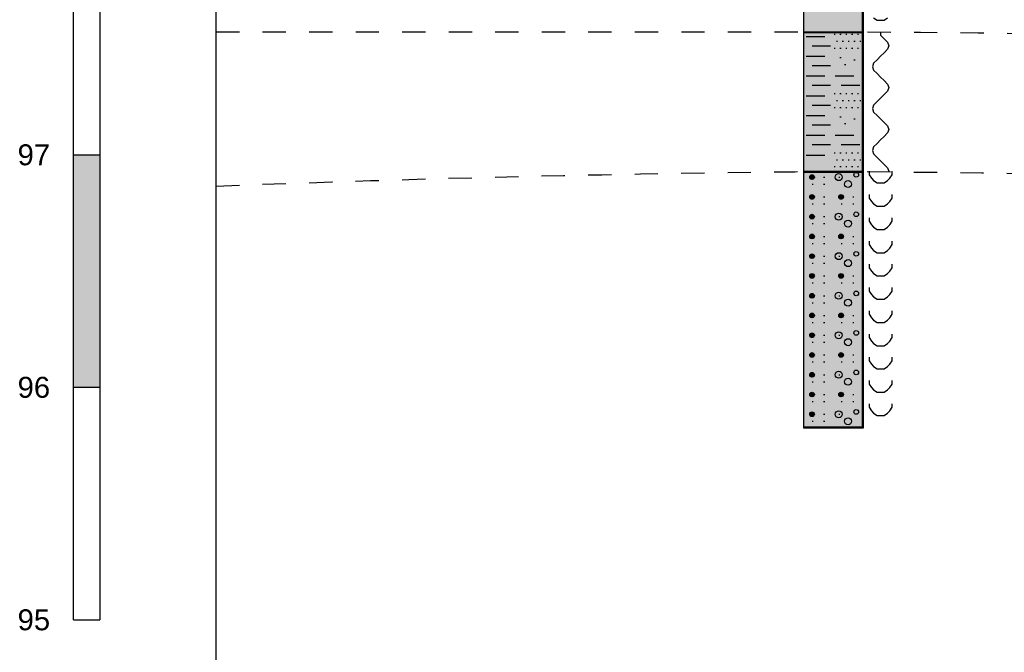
# Model space of a CAD drawing. Header units: metres. Extents: x -17 to 824, y 89 to 134.
# Tile 2 of 80: x -8.84 to -4.61, y 94.86 to 97.58. Entities that reach past the tile are written whole.
import ezdxf
from ezdxf.enums import TextEntityAlignment as Align

# ---------------------------------------------------------------- set-up
doc = ezdxf.new("R2010")
doc.units = ezdxf.units.M
doc.linetypes.add('ACAD_ISO03W100', pattern=[30, 12, -18])
for name, color, linetype in [('BG_GT_DC_RKS', 249, 'Continuous'), ('BG_GT_SCHICHT', 3, 'ACAD_ISO03W100'), ('BW_Z_BEM', 52, 'Continuous'), ('ZZ_LAYOUT', 2, 'Continuous')]:
    doc.layers.add(name, color=color, linetype=linetype)
doc.styles.add('ARI018_V_100', font='arial.ttf', dxfattribs={"height": 0.18})

# ---------------------------------------------------------------- blocks, each defined once
blk = doc.blocks.new('QP1-RKS-1')
for p, q in [((-0.00255, -0.08), (-0.00255, 0)), ((0.00245, 0), (0.00245, -0.08)), ((-0.00255, -0.0461), (-0.00255, -0.026)), ((0.00255, -0.026), (0.00255, -0.0461)), ((0.00345, -0.0448), (0.00375, -0.045)), ((0.00435, -0.045), (0.00465, -0.0448)), ((0.00375, -0.045), (0.00405, -0.045)), ((0.00405, -0.045), (0.00435, -0.045)), ((-0.00255, -0.046), (0.00255, -0.046)), ((-0.00255, -0.0581), (-0.00255, -0.046)), ((0.00255, -0.0461), (-0.00255, -0.0461)), ((-0.00235, -0.0464), (-0.00075, -0.0464)), ((0.00005, -0.0462), (0.00015, -0.0462)), ((0.00055, -0.0462), (0.00065, -0.0462)), ((0.00105, -0.0462), (0.00115, -0.0462)), ((0.00155, -0.0462), (0.00165, -0.0462)), ((0.00205, -0.0462), (0.00215, -0.0462)), ((0.00255, -0.046), (0.00255, -0.0581)), ((0.00405, -0.046), (0.00405, -0.0463)), ((0.00405, -0.0463), (0.00435, -0.0466)), ((-0.00185, -0.0472), (-0.00025, -0.0472)), ((0.00005, -0.0474), (0.00015, -0.0474)), ((0.00025, -0.0468), (0.00035, -0.0468)), ((0.00055, -0.0474), (0.00065, -0.0474)), ((0.00075, -0.0468), (0.00085, -0.0468)), ((0.00105, -0.0474), (0.00115, -0.0474)), ((0.00125, -0.0468), (0.00135, -0.0468)), ((0.00155, -0.0474), (0.00165, -0.0474)), ((0.00175, -0.0468), (0.00185, -0.0468)), ((0.00205, -0.0474), (0.00215, -0.0474)), ((0.00225, -0.0468), (0.00235, -0.0468)), ((0.00435, -0.0466), (0.00465, -0.0469)), ((0.00465, -0.0469), (0.00475, -0.0472)), ((0.00475, -0.0472), (0.00465, -0.0475)), ((-0.00235, -0.0481), (-0.00075, -0.0481)), ((0.00055, -0.0482), (0.00065, -0.0482)), ((0.00405, -0.0481), (0.00375, -0.0484)), ((0.00435, -0.0478), (0.00405, -0.0481)), ((0.00465, -0.0475), (0.00435, -0.0478)), ((-0.00185, -0.0489), (-0.00025, -0.0489)), ((0.00095, -0.0488), (0.00105, -0.0488)), ((0.00175, -0.0484), (0.00185, -0.0484)), ((0.00345, -0.0487), (0.00335, -0.049)), ((0.00335, -0.049), (0.00345, -0.0493)), ((0.00375, -0.0484), (0.00345, -0.0487)), ((-0.00235, -0.0498), (-0.00075, -0.0498)), ((0.00015, -0.0498), (0.00175, -0.0498)), ((0.00345, -0.0493), (0.00375, -0.0496)), ((0.00375, -0.0496), (0.00405, -0.0499)), ((0.00405, -0.0499), (0.00435, -0.0502)), ((-0.00185, -0.0506), (-0.00025, -0.0506)), ((0.00065, -0.0506), (0.00225, -0.0506)), ((0.00435, -0.0502), (0.00465, -0.0505)), ((0.00465, -0.0505), (0.00475, -0.0508)), ((-0.00235, -0.0515), (-0.00075, -0.0515)), ((0.00005, -0.0513), (0.00015, -0.0513)), ((0.00055, -0.0513), (0.00065, -0.0513)), ((0.00105, -0.0513), (0.00115, -0.0513)), ((0.00155, -0.0513), (0.00165, -0.0513)), ((0.00205, -0.0513), (0.00215, -0.0513)), ((0.00435, -0.0514), (0.00405, -0.0517)), ((0.00465, -0.0511), (0.00435, -0.0514)), ((0.00475, -0.0508), (0.00465, -0.0511)), ((-0.00185, -0.0523), (-0.00025, -0.0523)), ((0.00025, -0.0519), (0.00035, -0.0519)), ((0.00075, -0.0519), (0.00085, -0.0519)), ((0.00125, -0.0519), (0.00135, -0.0519)), ((0.00175, -0.0519), (0.00185, -0.0519)), ((0.00225, -0.0519), (0.00235, -0.0519)), ((0.00345, -0.0523), (0.00335, -0.0526)), ((0.00375, -0.052), (0.00345, -0.0523)), ((0.00405, -0.0517), (0.00375, -0.052)), ((-0.00235, -0.0532), (-0.00075, -0.0532)), ((0.00005, -0.0525), (0.00015, -0.0525)), ((0.00055, -0.0525), (0.00065, -0.0525)), ((0.00055, -0.0533), (0.00065, -0.0533)), ((0.00105, -0.0525), (0.00115, -0.0525)), ((0.00155, -0.0525), (0.00165, -0.0525)), ((0.00205, -0.0525), (0.00215, -0.0525)), ((0.00335, -0.0526), (0.00345, -0.0529)), ((0.00345, -0.0529), (0.00375, -0.0532)), ((0.00375, -0.0532), (0.00405, -0.0535)), ((-0.00185, -0.054), (-0.00025, -0.054)), ((0.00095, -0.0539), (0.00105, -0.0539)), ((0.00175, -0.0535), (0.00185, -0.0535)), ((0.00405, -0.0535), (0.00435, -0.0538)), ((0.00435, -0.0538), (0.00465, -0.0541)), ((0.00465, -0.0541), (0.00475, -0.0544)), ((-0.00235, -0.0549), (-0.00075, -0.0549)), ((0.00015, -0.0549), (0.00175, -0.0549)), ((0.00435, -0.055), (0.00405, -0.0553)), ((0.00465, -0.0547), (0.00435, -0.055)), ((0.00475, -0.0544), (0.00465, -0.0547)), ((-0.00185, -0.0557), (-0.00025, -0.0557)), ((0.00065, -0.0557), (0.00225, -0.0557)), ((0.00375, -0.0556), (0.00345, -0.0559)), ((0.00405, -0.0553), (0.00375, -0.0556)), ((-0.00235, -0.0566), (-0.00075, -0.0566)), ((0.00005, -0.0564), (0.00015, -0.0564)), ((0.00055, -0.0564), (0.00065, -0.0564)), ((0.00105, -0.0564), (0.00115, -0.0564)), ((0.00155, -0.0564), (0.00165, -0.0564)), ((0.00205, -0.0564), (0.00215, -0.0564)), ((0.00345, -0.0559), (0.00335, -0.0562)), ((0.00335, -0.0562), (0.00345, -0.0565)), ((0.00345, -0.0565), (0.00375, -0.0568)), ((0.00025, -0.057), (0.00035, -0.057)), ((0.00075, -0.057), (0.00085, -0.057)), ((0.00125, -0.057), (0.00135, -0.057)), ((0.00175, -0.057), (0.00185, -0.057)), ((0.00225, -0.057), (0.00235, -0.057)), ((0.00375, -0.0568), (0.00405, -0.0571)), ((0.00405, -0.0571), (0.00435, -0.0574)), ((0.00435, -0.0574), (0.00465, -0.0577)), ((-0.00255, -0.058), (0.00255, -0.058)), ((-0.00255, -0.0801), (-0.00255, -0.058)), ((0.00255, -0.0581), (-0.00255, -0.0581)), ((-0.002023, -0.0584), (-0.001677, -0.0584)), ((-0.001982, -0.05835), (-0.001718, -0.05835)), ((0.00005, -0.0576), (0.00015, -0.0576)), ((0.00055, -0.0576), (0.00065, -0.0576)), ((0.00105, -0.0576), (0.00115, -0.0576)), ((0.00155, -0.0576), (0.00165, -0.0576)), ((0.00205, -0.0576), (0.00215, -0.0576)), ((0.00255, -0.058), (0.00255, -0.0801)), ((0.00305, -0.058), (0.00305, -0.0583)), ((0.00305, -0.0583), (0.00325, -0.0586)), ((0.00465, -0.0577), (0.00475, -0.058)), ((0.00485, -0.0586), (0.00505, -0.0583)), ((0.00505, -0.0583), (0.00505, -0.058)), ((-0.00205, -0.0585), (-0.00165, -0.0585)), ((-0.002044, -0.05845), (-0.001656, -0.05845)), ((-0.002044, -0.05855), (-0.001656, -0.05855)), ((-0.002023, -0.0586), (-0.001677, -0.0586)), ((-0.001982, -0.05865), (-0.001718, -0.05865)), ((-0.00185, -0.0591), (-0.00175, -0.0591)), ((-0.00085, -0.0585), (-0.00075, -0.0585)), ((-0.00085, -0.0591), (-0.00075, -0.0591)), ((0.00045, -0.0585), (0.00055, -0.0585)), ((0.00325, -0.0586), (0.00345, -0.0588)), ((0.00345, -0.0588), (0.00375, -0.059)), ((0.00375, -0.059), (0.00405, -0.059)), ((0.00405, -0.059), (0.00435, -0.059)), ((0.00435, -0.059), (0.00465, -0.0588)), ((0.00465, -0.0588), (0.00485, -0.0586)), ((-0.001982, -0.06005), (-0.001718, -0.06005)), ((0.000518, -0.06005), (0.000782, -0.06005)), ((0.00305, -0.06), (0.00305, -0.0603)), ((0.00505, -0.0603), (0.00505, -0.06)), ((-0.00205, -0.0602), (-0.00165, -0.0602)), ((-0.002044, -0.06015), (-0.001656, -0.06015)), ((-0.002044, -0.06025), (-0.001656, -0.06025)), ((-0.002023, -0.0601), (-0.001677, -0.0601)), ((-0.002023, -0.0603), (-0.001677, -0.0603)), ((-0.001982, -0.06035), (-0.001718, -0.06035)), ((-0.00185, -0.0608), (-0.00175, -0.0608)), ((-0.00085, -0.0602), (-0.00075, -0.0602)), ((-0.00085, -0.0608), (-0.00075, -0.0608)), ((0.00045, -0.0602), (0.00085, -0.0602)), ((0.000456, -0.06015), (0.000844, -0.06015)), ((0.000456, -0.06025), (0.000844, -0.06025)), ((0.000477, -0.0601), (0.000823, -0.0601)), ((0.000477, -0.0603), (0.000823, -0.0603)), ((0.000518, -0.06035), (0.000782, -0.06035)), ((0.00065, -0.0608), (0.00075, -0.0608)), ((0.00165, -0.0602), (0.00175, -0.0602)), ((0.00165, -0.0608), (0.00175, -0.0608)), ((0.00305, -0.0603), (0.00325, -0.0606)), ((0.00325, -0.0606), (0.00345, -0.0608)), ((0.00345, -0.0608), (0.00375, -0.061)), ((0.00435, -0.061), (0.00465, -0.0608)), ((0.00465, -0.0608), (0.00485, -0.0606)), ((0.00485, -0.0606), (0.00505, -0.0603)), ((-0.001982, -0.06175), (-0.001718, -0.06175)), ((0.00375, -0.061), (0.00405, -0.061)), ((0.00405, -0.061), (0.00435, -0.061)), ((-0.00205, -0.0619), (-0.00165, -0.0619)), ((-0.002044, -0.06185), (-0.001656, -0.06185)), ((-0.002044, -0.06195), (-0.001656, -0.06195)), ((-0.002023, -0.0618), (-0.001677, -0.0618)), ((-0.002023, -0.062), (-0.001677, -0.062)), ((-0.001982, -0.06205), (-0.001718, -0.06205)), ((-0.00185, -0.0625), (-0.00175, -0.0625)), ((-0.00085, -0.0619), (-0.00075, -0.0619)), ((-0.00085, -0.0625), (-0.00075, -0.0625)), ((0.00045, -0.0619), (0.00055, -0.0619)), ((0.00305, -0.062), (0.00305, -0.0623)), ((0.00305, -0.0623), (0.00325, -0.0626)), ((0.00325, -0.0626), (0.00345, -0.0628)), ((0.00465, -0.0628), (0.00485, -0.0626)), ((0.00485, -0.0626), (0.00505, -0.0623)), ((0.00505, -0.0623), (0.00505, -0.062)), ((-0.001982, -0.06345), (-0.001718, -0.06345)), ((0.000518, -0.06345), (0.000782, -0.06345)), ((0.00345, -0.0628), (0.00375, -0.063)), ((0.00375, -0.063), (0.00405, -0.063)), ((0.00405, -0.063), (0.00435, -0.063)), ((0.00435, -0.063), (0.00465, -0.0628)), ((-0.00205, -0.0636), (-0.00165, -0.0636)), ((-0.002044, -0.06355), (-0.001656, -0.06355)), ((-0.002044, -0.06365), (-0.001656, -0.06365)), ((-0.002023, -0.0635), (-0.001677, -0.0635)), ((-0.002023, -0.0637), (-0.001677, -0.0637)), ((-0.001982, -0.06375), (-0.001718, -0.06375)), ((-0.00185, -0.0642), (-0.00175, -0.0642)), ((-0.00085, -0.0636), (-0.00075, -0.0636)), ((-0.00085, -0.0642), (-0.00075, -0.0642)), ((0.00045, -0.0636), (0.00085, -0.0636)), ((0.000456, -0.06355), (0.000844, -0.06355)), ((0.000456, -0.06365), (0.000844, -0.06365)), ((0.000477, -0.0635), (0.000823, -0.0635)), ((0.000477, -0.0637), (0.000823, -0.0637)), ((0.000518, -0.06375), (0.000782, -0.06375)), ((0.00065, -0.0642), (0.00075, -0.0642)), ((0.00165, -0.0636), (0.00175, -0.0636)), ((0.00165, -0.0642), (0.00175, -0.0642)), ((0.00305, -0.064), (0.00305, -0.0643)), ((0.00305, -0.0643), (0.00325, -0.0646)), ((0.00485, -0.0646), (0.00505, -0.0643)), ((0.00505, -0.0643), (0.00505, -0.064)), ((-0.001982, -0.06515), (-0.001718, -0.06515)), ((0.00325, -0.0646), (0.00345, -0.0648)), ((0.00345, -0.0648), (0.00375, -0.065)), ((0.00375, -0.065), (0.00405, -0.065)), ((0.00405, -0.065), (0.00435, -0.065)), ((0.00435, -0.065), (0.00465, -0.0648)), ((0.00465, -0.0648), (0.00485, -0.0646)), ((-0.00205, -0.0653), (-0.00165, -0.0653)), ((-0.002044, -0.06525), (-0.001656, -0.06525)), ((-0.002044, -0.06535), (-0.001656, -0.06535)), ((-0.002023, -0.0652), (-0.001677, -0.0652)), ((-0.002023, -0.0654), (-0.001677, -0.0654)), ((-0.001982, -0.06545), (-0.001718, -0.06545)), ((-0.00185, -0.0659), (-0.00175, -0.0659)), ((-0.00085, -0.0653), (-0.00075, -0.0653)), ((-0.00085, -0.0659), (-0.00075, -0.0659)), ((0.00045, -0.0653), (0.00055, -0.0653)), ((0.00305, -0.066), (0.00305, -0.0663)), ((0.00505, -0.0663), (0.00505, -0.066)), ((-0.001982, -0.06685), (-0.001718, -0.06685)), ((0.000518, -0.06685), (0.000782, -0.06685)), ((0.00305, -0.0663), (0.00325, -0.0666)), ((0.00325, -0.0666), (0.00345, -0.0668)), ((0.00345, -0.0668), (0.00375, -0.067)), ((0.00435, -0.067), (0.00465, -0.0668)), ((0.00465, -0.0668), (0.00485, -0.0666)), ((0.00485, -0.0666), (0.00505, -0.0663)), ((-0.00205, -0.067), (-0.00165, -0.067)), ((-0.002044, -0.06695), (-0.001656, -0.06695)), ((-0.002044, -0.06705), (-0.001656, -0.06705)), ((-0.002023, -0.0669), (-0.001677, -0.0669)), ((-0.002023, -0.0671), (-0.001677, -0.0671)), ((-0.001982, -0.06715), (-0.001718, -0.06715)), ((-0.00185, -0.0676), (-0.00175, -0.0676)), ((-0.00085, -0.067), (-0.00075, -0.067)), ((-0.00085, -0.0676), (-0.00075, -0.0676)), ((0.00045, -0.067), (0.00085, -0.067)), ((0.000456, -0.06695), (0.000844, -0.06695)), ((0.000456, -0.06705), (0.000844, -0.06705)), ((0.000477, -0.0669), (0.000823, -0.0669)), ((0.000477, -0.0671), (0.000823, -0.0671)), ((0.000518, -0.06715), (0.000782, -0.06715)), ((0.00065, -0.0676), (0.00075, -0.0676)), ((0.00165, -0.067), (0.00175, -0.067)), ((0.00165, -0.0676), (0.00175, -0.0676)), ((0.00375, -0.067), (0.00405, -0.067)), ((0.00405, -0.067), (0.00435, -0.067)), ((-0.001982, -0.06855), (-0.001718, -0.06855)), ((0.00305, -0.068), (0.00305, -0.0683)), ((0.00305, -0.0683), (0.00325, -0.0686)), ((0.00485, -0.0686), (0.00505, -0.0683)), ((0.00505, -0.0683), (0.00505, -0.068)), ((-0.00205, -0.0687), (-0.00165, -0.0687)), ((-0.002044, -0.06865), (-0.001656, -0.06865)), ((-0.002044, -0.06875), (-0.001656, -0.06875)), ((-0.002023, -0.0686), (-0.001677, -0.0686)), ((-0.002023, -0.0688), (-0.001677, -0.0688)), ((-0.001982, -0.06885), (-0.001718, -0.06885)), ((-0.00185, -0.0693), (-0.00175, -0.0693)), ((-0.00085, -0.0687), (-0.00075, -0.0687)), ((-0.00085, -0.0693), (-0.00075, -0.0693)), ((0.00045, -0.0687), (0.00055, -0.0687)), ((0.00325, -0.0686), (0.00345, -0.0688)), ((0.00345, -0.0688), (0.00375, -0.069)), ((0.00375, -0.069), (0.00405, -0.069)), ((0.00405, -0.069), (0.00435, -0.069)), ((0.00435, -0.069), (0.00465, -0.0688)), ((0.00465, -0.0688), (0.00485, -0.0686)), ((-0.001982, -0.07025), (-0.001718, -0.07025)), ((0.000518, -0.07025), (0.000782, -0.07025)), ((0.00305, -0.07), (0.00305, -0.0703)), ((0.00505, -0.0703), (0.00505, -0.07)), ((-0.00205, -0.0704), (-0.00165, -0.0704)), ((-0.002044, -0.07035), (-0.001656, -0.07035)), ((-0.002044, -0.07045), (-0.001656, -0.07045)), ((-0.002023, -0.0703), (-0.001677, -0.0703)), ((-0.002023, -0.0705), (-0.001677, -0.0705)), ((-0.001982, -0.07055), (-0.001718, -0.07055)), ((-0.00185, -0.071), (-0.00175, -0.071)), ((-0.00085, -0.0704), (-0.00075, -0.0704)), ((-0.00085, -0.071), (-0.00075, -0.071)), ((0.00045, -0.0704), (0.00085, -0.0704)), ((0.000456, -0.07035), (0.000844, -0.07035)), ((0.000456, -0.07045), (0.000844, -0.07045)), ((0.000477, -0.0703), (0.000823, -0.0703)), ((0.000477, -0.0705), (0.000823, -0.0705)), ((0.000518, -0.07055), (0.000782, -0.07055)), ((0.00065, -0.071), (0.00075, -0.071)), ((0.00165, -0.0704), (0.00175, -0.0704)), ((0.00165, -0.071), (0.00175, -0.071)), ((0.00305, -0.0703), (0.00325, -0.0706)), ((0.00325, -0.0706), (0.00345, -0.0708)), ((0.00345, -0.0708), (0.00375, -0.071)), ((0.00375, -0.071), (0.00405, -0.071)), ((0.00405, -0.071), (0.00435, -0.071)), ((0.00435, -0.071), (0.00465, -0.0708)), ((0.00465, -0.0708), (0.00485, -0.0706)), ((0.00485, -0.0706), (0.00505, -0.0703)), ((-0.00205, -0.0721), (-0.00165, -0.0721)), ((-0.002044, -0.07205), (-0.001656, -0.07205)), ((-0.002044, -0.07215), (-0.001656, -0.07215)), ((-0.002023, -0.072), (-0.001677, -0.072)), ((-0.002023, -0.0722), (-0.001677, -0.0722)), ((-0.001982, -0.07195), (-0.001718, -0.07195)), ((-0.001982, -0.07225), (-0.001718, -0.07225)), ((-0.00185, -0.0727), (-0.00175, -0.0727)), ((-0.00085, -0.0721), (-0.00075, -0.0721)), ((-0.00085, -0.0727), (-0.00075, -0.0727)), ((0.00045, -0.0721), (0.00055, -0.0721)), ((0.00305, -0.072), (0.00305, -0.0723)), ((0.00305, -0.0723), (0.00325, -0.0726)), ((0.00325, -0.0726), (0.00345, -0.0728)), ((0.00465, -0.0728), (0.00485, -0.0726)), ((0.00485, -0.0726), (0.00505, -0.0723)), ((0.00505, -0.0723), (0.00505, -0.072)), ((0.00345, -0.0728), (0.00375, -0.073)), ((0.00375, -0.073), (0.00405, -0.073)), ((0.00405, -0.073), (0.00435, -0.073)), ((0.00435, -0.073), (0.00465, -0.0728)), ((-0.00205, -0.0738), (-0.00165, -0.0738)), ((-0.002044, -0.07375), (-0.001656, -0.07375)), ((-0.002044, -0.07385), (-0.001656, -0.07385)), ((-0.002023, -0.0737), (-0.001677, -0.0737)), ((-0.002023, -0.0739), (-0.001677, -0.0739)), ((-0.001982, -0.07365), (-0.001718, -0.07365)), ((-0.001982, -0.07395), (-0.001718, -0.07395)), ((-0.00185, -0.0744), (-0.00175, -0.0744)), ((-0.00085, -0.0738), (-0.00075, -0.0738)), ((-0.00085, -0.0744), (-0.00075, -0.0744)), ((0.00045, -0.0738), (0.00085, -0.0738)), ((0.000456, -0.07375), (0.000844, -0.07375)), ((0.000456, -0.07385), (0.000844, -0.07385)), ((0.000477, -0.0737), (0.000823, -0.0737)), ((0.000477, -0.0739), (0.000823, -0.0739)), ((0.000518, -0.07365), (0.000782, -0.07365)), ((0.000518, -0.07395), (0.000782, -0.07395)), ((0.00065, -0.0744), (0.00075, -0.0744)), ((0.00165, -0.0738), (0.00175, -0.0738)), ((0.00165, -0.0744), (0.00175, -0.0744)), ((0.00305, -0.074), (0.00305, -0.0743)), ((0.00305, -0.0743), (0.00325, -0.0746)), ((0.00485, -0.0746), (0.00505, -0.0743)), ((0.00505, -0.0743), (0.00505, -0.074)), ((0.00325, -0.0746), (0.00345, -0.0748)), ((0.00345, -0.0748), (0.00375, -0.075)), ((0.00375, -0.075), (0.00405, -0.075)), ((0.00405, -0.075), (0.00435, -0.075)), ((0.00435, -0.075), (0.00465, -0.0748)), ((0.00465, -0.0748), (0.00485, -0.0746)), ((-0.00205, -0.0755), (-0.00165, -0.0755)), ((-0.002044, -0.07545), (-0.001656, -0.07545)), ((-0.002044, -0.07555), (-0.001656, -0.07555)), ((-0.002023, -0.0754), (-0.001677, -0.0754)), ((-0.002023, -0.0756), (-0.001677, -0.0756)), ((-0.001982, -0.07535), (-0.001718, -0.07535)), ((-0.001982, -0.07565), (-0.001718, -0.07565)), ((-0.00185, -0.0761), (-0.00175, -0.0761)), ((-0.00085, -0.0755), (-0.00075, -0.0755)), ((-0.00085, -0.0761), (-0.00075, -0.0761)), ((0.00045, -0.0755), (0.00055, -0.0755)), ((0.00305, -0.076), (0.00305, -0.0763)), ((0.00505, -0.0763), (0.00505, -0.076)), ((0.00305, -0.0763), (0.00325, -0.0766)), ((0.00325, -0.0766), (0.00345, -0.0768)), ((0.00345, -0.0768), (0.00375, -0.077)), ((0.00375, -0.077), (0.00405, -0.077)), ((0.00405, -0.077), (0.00435, -0.077)), ((0.00435, -0.077), (0.00465, -0.0768)), ((0.00465, -0.0768), (0.00485, -0.0766)), ((0.00485, -0.0766), (0.00505, -0.0763)), ((-0.00205, -0.0772), (-0.00165, -0.0772)), ((-0.002044, -0.07715), (-0.001656, -0.07715)), ((-0.002044, -0.07725), (-0.001656, -0.07725)), ((-0.002023, -0.0771), (-0.001677, -0.0771)), ((-0.002023, -0.0773), (-0.001677, -0.0773)), ((-0.001982, -0.07705), (-0.001718, -0.07705)), ((-0.001982, -0.07735), (-0.001718, -0.07735)), ((-0.00185, -0.0778), (-0.00175, -0.0778)), ((-0.00085, -0.0772), (-0.00075, -0.0772)), ((-0.00085, -0.0778), (-0.00075, -0.0778)), ((0.00045, -0.0772), (0.00085, -0.0772)), ((0.000456, -0.07715), (0.000844, -0.07715)), ((0.000456, -0.07725), (0.000844, -0.07725)), ((0.000477, -0.0771), (0.000823, -0.0771)), ((0.000477, -0.0773), (0.000823, -0.0773)), ((0.000518, -0.07705), (0.000782, -0.07705)), ((0.000518, -0.07735), (0.000782, -0.07735)), ((0.00065, -0.0778), (0.00075, -0.0778)), ((0.00165, -0.0772), (0.00175, -0.0772)), ((0.00165, -0.0778), (0.00175, -0.0778)), ((0.00305, -0.078), (0.00305, -0.0783)), ((0.00305, -0.0783), (0.00325, -0.0786)), ((0.00325, -0.0786), (0.00345, -0.0788)), ((0.00465, -0.0788), (0.00485, -0.0786)), ((0.00485, -0.0786), (0.00505, -0.0783)), ((0.00505, -0.0783), (0.00505, -0.078)), ((-0.00205, -0.0789), (-0.00165, -0.0789)), ((-0.002044, -0.07885), (-0.001656, -0.07885)), ((-0.002044, -0.07895), (-0.001656, -0.07895)), ((-0.002023, -0.0788), (-0.001677, -0.0788)), ((-0.002023, -0.079), (-0.001677, -0.079)), ((-0.001982, -0.07875), (-0.001718, -0.07875)), ((-0.001982, -0.07905), (-0.001718, -0.07905)), ((-0.00185, -0.0795), (-0.00175, -0.0795)), ((-0.00085, -0.0789), (-0.00075, -0.0789)), ((-0.00085, -0.0795), (-0.00075, -0.0795)), ((0.00045, -0.0789), (0.00055, -0.0789)), ((0.00345, -0.0788), (0.00375, -0.079)), ((0.00375, -0.079), (0.00405, -0.079)), ((0.00405, -0.079), (0.00435, -0.079)), ((0.00435, -0.079), (0.00465, -0.0788)), ((0.00245, -0.08), (-0.00255, -0.08)), ((0.00255, -0.0801), (-0.00255, -0.0801))]:
    blk.add_line(p, q)
for centre, radius in [((-0.00185, -0.0585), 0.0002), ((0.00045, -0.0585), 0.0003), ((0.00195, -0.0583), 0.0002), ((0.00125, -0.0591), 0.0003), ((-0.00185, -0.0602), 0.0002), ((0.00065, -0.0602), 0.0002), ((-0.00185, -0.0619), 0.0002), ((0.00045, -0.0619), 0.0003), ((0.00195, -0.0617), 0.0002), ((0.00125, -0.0625), 0.0003), ((-0.00185, -0.0636), 0.0002), ((0.00065, -0.0636), 0.0002), ((-0.00185, -0.0653), 0.0002), ((0.00045, -0.0653), 0.0003), ((0.00195, -0.0651), 0.0002), ((0.00125, -0.0659), 0.0003), ((-0.00185, -0.067), 0.0002), ((0.00065, -0.067), 0.0002), ((-0.00185, -0.0687), 0.0002), ((0.00045, -0.0687), 0.0003), ((0.00195, -0.0685), 0.0002), ((0.00125, -0.0693), 0.0003), ((-0.00185, -0.0704), 0.0002), ((0.00065, -0.0704), 0.0002), ((-0.00185, -0.0721), 0.0002), ((0.00045, -0.0721), 0.0003), ((0.00195, -0.0719), 0.0002), ((0.00125, -0.0727), 0.0003), ((-0.00185, -0.0738), 0.0002), ((0.00065, -0.0738), 0.0002), ((-0.00185, -0.0755), 0.0002), ((0.00045, -0.0755), 0.0003), ((0.00195, -0.0753), 0.0002), ((0.00125, -0.0761), 0.0003), ((-0.00185, -0.0772), 0.0002), ((0.00065, -0.0772), 0.0002), ((-0.00185, -0.0789), 0.0002), ((0.00045, -0.0789), 0.0003), ((0.00195, -0.0787), 0.0002), ((0.00125, -0.0795), 0.0003)]:
    blk.add_circle(centre, radius)
at = {"color": 15}
blk.add_solid([(-0.00255, -0.026), (0.00255, -0.026), (-0.00255, -0.0461), (0.00255, -0.0461)], dxfattribs=at)
at = {"color": 191}
blk.add_solid([(-0.00255, -0.046), (0.00255, -0.046), (-0.00255, -0.0581), (0.00255, -0.0581)], dxfattribs=at)
at = {"color": 33}
blk.add_solid([(-0.00255, -0.058), (0.00255, -0.058), (-0.00255, -0.0801), (0.00255, -0.0801)], dxfattribs=at)

msp = doc.modelspace()

# ---------------------------------------------------------------- hatches: boundary and pattern name
at = {"layer": 'ZZ_LAYOUT'}
h = msp.add_hatch(color=249, dxfattribs=at)
h.dxf.hatch_style = 1
h.paths.add_polyline_path([(-8.5, 97.001), (-8.6125, 97.001), (-8.6125, 96.001), (-8.5, 96.001)])

# ---------------------------------------------------------------- linework, layer by layer
at = {"layer": 'BG_GT_SCHICHT', "ltscale": 0.005, "flags": 128}
for points in [[(-8, 97.53), (-5.346, 97.53, -0.00753), (-3.3547, 97.4959, -0.088026), (-0.5625, 96.8217)], [(-8, 96.8665, -0.007531), (-5.346, 96.93, -0.007845), (-0.25, 96.81, 0.007845), (4.846, 96.69), (8, 96.69)]]:
    msp.add_lwpolyline(points, format="xyb", dxfattribs=at)
at = {"layer": 'BW_Z_BEM'}
msp.add_lwpolyline([(-8, 94.0005), (-8, 99.8041)], dxfattribs=at)
at = {"layer": 'ZZ_LAYOUT', "color": 249}
for p, q in [((-8.6125, 95.001), (-8.6125, 100.001)), ((-8.5, 100.001), (-8.5, 95.001)), ((-8.6125, 97.001), (-8.5, 97.001)), ((-8.6125, 96.001), (-8.5, 96.001)), ((-8.6125, 95.001), (-8.5, 95.001))]:
    msp.add_line(p, q, dxfattribs=at)

# ---------------------------------------------------------------- block references
at = {"layer": 'BG_GT_DC_RKS', "xscale": 50, "yscale": 50, "zscale": 50}
msp.add_blockref('QP1-RKS-1', (-5.346, 99.83), dxfattribs=at)

# ---------------------------------------------------------------- texts
at = {"layer": 'ZZ_LAYOUT', "color": 249, "style": 'ARI018_V_100'}
for s, p in [('97', (-8.7134, 97.001)), ('96', (-8.7134, 96.001)), ('95', (-8.7134, 95.001))]:
    msp.add_text(s, height=0.09, dxfattribs=at).set_placement(p, align=Align.MIDDLE_RIGHT)

doc.saveas('drawing.dxf')
